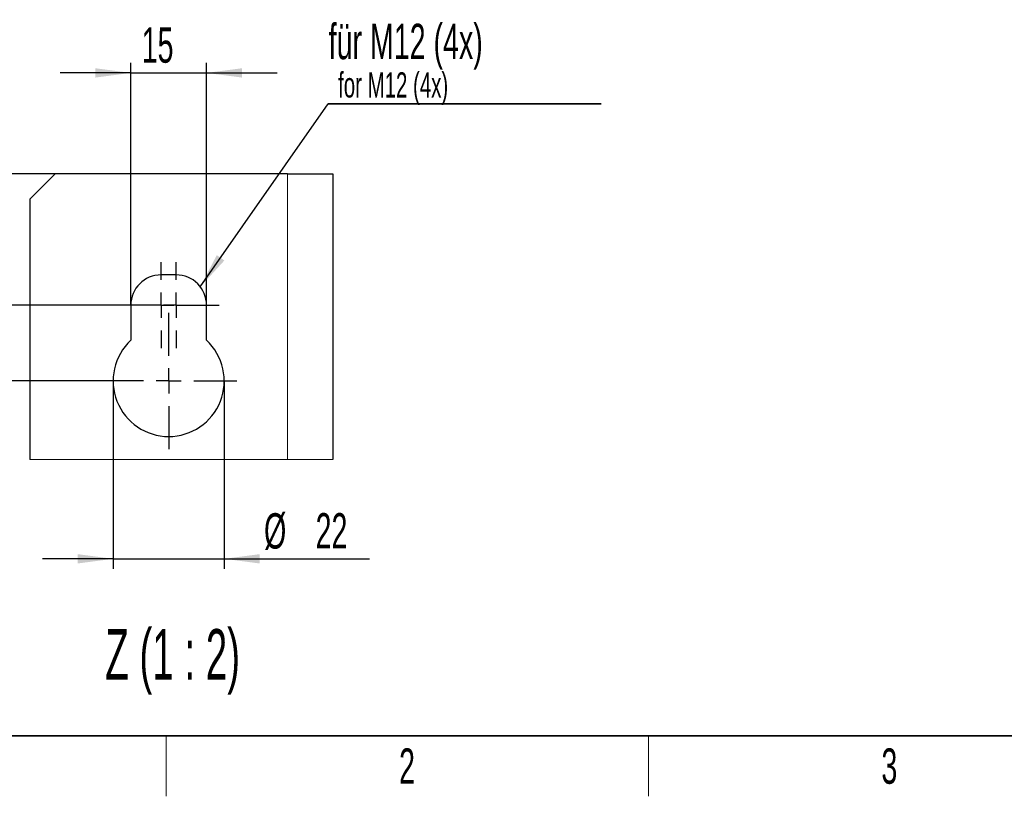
# Model space of a CAD drawing. Header units: millimetres. Extents: x 5 to 418, y 2 to 292.
# Tile 2 of 93: x 59 to 157, y 6 to 83. Entities that reach past the tile are written whole.
import ezdxf

# ---------------------------------------------------------------- set-up
doc = ezdxf.new("R2010")
doc.units = ezdxf.units.MM
doc.layers.add('SLD-0', color=7, linetype='Continuous')
doc.styles.add('SLDTEXTSTYLE0', font='TXT', dxfattribs={"width": 0.605})
doc.styles.add('SLDTEXTSTYLE2', font='TXT', dxfattribs={"width": 0.57})
doc.dimstyles.new('SLDDIMSTYLE4', dxfattribs={"dimtxt": 3.5, "dimasz": 3.5, "dimexe": 0, "dimexo": 0.0625, "dimgap": 0.875, "dimtad": 1, "dimlfac": 2, "dimrnd": 1e-09, "dimzin": 12, "dimdsep": 46, "dimtxsty": 'SLDTEXTSTYLE0', "dimsah": 1, "dimcen": 0.09, "dimadec": 0, "dimazin": 3, "dimtfac": 1, "dimtmove": 0, "dimatfit": 0, "dimfxl": 1, "dimfrac": 2, "dimtolj": 1, "dimtzin": 12, "dimarcsym": 0})

# ---------------------------------------------------------------- blocks, each defined once
blk = doc.blocks.new('_D_7')
at = {"layer": 'SLD-0', "color": 7}
for p, q in [((68.508, 47.126), (68.508, 28.515)), ((79.508, 47.126), (79.508, 28.515)), ((68.508, 29.515), (61.508, 29.515)), ((68.508, 29.515), (79.508, 29.515)), ((79.508, 29.515), (93.898, 29.515))]:
    blk.add_line(p, q, dxfattribs=at)
for points in [[(68.508, 29.515), (65.008, 29.975), (65.008, 29.055)], [(79.508, 29.515), (83.008, 29.055), (83.008, 29.975)]]:
    blk.add_solid(points, dxfattribs=at)
at = {"layer": 'SLD-0', "color": 7, "char_height": 3.5, "attachment_point": 1, "style": 'SLDTEXTSTYLE0'}
for s, insert in [('%%c', (83.448, 34.027)), ('22', (88.551, 34.037))]:
    blk.add_mtext(s, dxfattribs=dict(at, insert=insert))
blk = doc.blocks.new('_D_8')
at = {"layer": 'SLD-0', "color": 7}
for p, q in [((70.258, 54.626), (70.258, 78.626)), ((77.758, 54.626), (77.758, 78.626)), ((70.258, 77.626), (63.258, 77.626)), ((70.258, 77.626), (77.758, 77.626)), ((77.758, 77.626), (84.758, 77.626))]:
    blk.add_line(p, q, dxfattribs=at)
for points in [[(70.258, 77.626), (66.758, 78.086), (66.758, 77.166)], [(77.758, 77.626), (81.258, 77.166), (81.258, 78.086)]]:
    blk.add_solid(points, dxfattribs=at)
at = {"layer": 'SLD-0', "color": 7, "insert": (71.334, 82.138), "char_height": 3.5, "attachment_point": 1, "style": 'SLDTEXTSTYLE0'}
blk.add_mtext('15', dxfattribs=at)
blk = doc.blocks.new('_D_9')
at = {"layer": 'SLD-0', "color": 7}
for p, q in [((51.138, 54.626), (51.138, 61.626)), ((69.008, 54.626), (50.138, 54.626)), ((51.138, 54.626), (51.138, 47.126)), ((67.258, 47.126), (50.138, 47.126)), ((51.138, 47.126), (51.138, 40.126))]:
    blk.add_line(p, q, dxfattribs=at)
for points in [[(51.138, 54.626), (51.598, 58.126), (50.678, 58.126)], [(51.138, 47.126), (50.678, 43.626), (51.598, 43.626)]]:
    blk.add_solid(points, dxfattribs=at)
at = {"layer": 'SLD-0', "color": 7, "insert": (46.626, 48.202), "char_height": 3.5, "attachment_point": 1, "rotation": 90, "style": 'SLDTEXTSTYLE0'}
blk.add_mtext('15', dxfattribs=at)
blk = doc.blocks.new('_D_10')
at = {"layer": 'SLD-0', "color": 7}
for p, q in [((40.935, 67.626), (40.935, 74.626)), ((62.758, 67.626), (39.935, 67.626)), ((40.935, 67.626), (40.935, 54.626)), ((69.008, 54.626), (39.935, 54.626)), ((40.935, 54.626), (40.935, 47.626))]:
    blk.add_line(p, q, dxfattribs=at)
for centre, start, end in [((38.249, 58.428), 63.43495, 116.56505), ((38.249, 63.824), 243.43495, 296.56505)]:
    blk.add_arc(centre, 6.006, start, end, dxfattribs=at)
for points in [[(40.935, 67.626), (41.395, 71.126), (40.475, 71.126)], [(40.935, 54.626), (40.475, 51.126), (41.395, 51.126)]]:
    blk.add_solid(points, dxfattribs=at)
at = {"layer": 'SLD-0', "color": 7, "insert": (36.423, 58.452), "char_height": 3.5, "attachment_point": 1, "rotation": 90, "style": 'SLDTEXTSTYLE0'}
blk.add_mtext('26', dxfattribs=at)
blk = doc.blocks.new('SW_NOTE_0')
at = {"layer": 'SLD-0', "color": 0}
for p, q in [((-0.044, -3.428), (26.967, -3.428)), ((26.967, -3.428), (-0.044, -3.428)), ((-0.044, -3.428), (26.967, -3.428)), ((26.967, -3.428), (-0.044, -3.428)), ((-0.044, -3.428), (26.967, -3.428)), ((26.967, -3.428), (-0.044, -3.428))]:
    blk.add_line(p, q, dxfattribs=at)
at = {"layer": 'SLD-0', "color": 0, "attachment_point": 1, "style": 'SLDTEXTSTYLE0'}
for s, insert, char_height in [('für M12 (4x)', (0, 4.512), 3.5), ('for M12 (4x)', (0.938, -0.287), 2.5)]:
    blk.add_mtext(s, dxfattribs=dict(at, insert=insert, char_height=char_height))
blk = doc.blocks.new('SW_CENTERMARKSYMBOL_10')
at = {"layer": 'SLD-0', "color": 0}
for p, q in [((0, 2.5), (0, 4.25)), ((0, 0), (0, 1.25)), ((-2.5, 0), (-4.25, 0)), ((0, 0), (-1.25, 0)), ((0, 0), (0, -1.25)), ((0, 0), (1.25, 0)), ((2.5, 0), (4.25, 0)), ((0, -2.5), (0, -4.25))]:
    blk.add_line(p, q, dxfattribs=at)
blk = doc.blocks.new('SW_CENTERMARKSYMBOL_11')
at = {"layer": 'SLD-0', "color": 0}
for p, q in [((0, 2.5), (0, 4.25)), ((0, 0), (0, 1.25)), ((-2.5, 0), (-4.25, 0)), ((0, 0), (-1.25, 0)), ((0, 0), (0, -1.25)), ((0, 0), (1.25, 0)), ((2.5, 0), (4.25, 0)), ((0, -2.5), (0, -4.25))]:
    blk.add_line(p, q, dxfattribs=at)
blk = doc.blocks.new('SW_CENTERMARKSYMBOL_12')
at = {"layer": 'SLD-0', "color": 0}
for p, q in [((0, 2.5), (0, 6.75)), ((0, 0), (0, 1.25)), ((-2.5, 0), (-6.75, 0)), ((0, 0), (-1.25, 0)), ((0, 0), (0, -1.25)), ((0, 0), (1.25, 0)), ((2.5, 0), (6.75, 0)), ((0, -2.5), (0, -6.75))]:
    blk.add_line(p, q, dxfattribs=at)

msp = doc.modelspace()

# ---------------------------------------------------------------- linework, layer by layer
at = {"color": 7, "linetype": 'Continuous', "lineweight": 25}
for p, q in [((62.7576, 67.6261), (60.2576, 65.1261)), ((85.7576, 67.6261), (62.7576, 67.6261)), ((85.7576, 67.6261), (90.2576, 67.6261)), ((90.2576, 67.6261), (90.2576, 39.3349)), ((60.2576, 65.1261), (60.2576, 39.3349)), ((74.7576, 57.6261), (73.2576, 57.6261)), ((70.2576, 54.6261), (70.2576, 51.1495)), ((77.7576, 51.1495), (77.7576, 54.6261))]:
    msp.add_line(p, q, dxfattribs=at)
at = {"color": 7, "linetype": 'Continuous', "lineweight": 18}
for p, q in [((85.7576, 67.6261), (85.7576, 39.3349)), ((60.2576, 39.3349), (90.2576, 39.3349))]:
    msp.add_line(p, q, dxfattribs=at)
at = {"color": 7, "linetype": 'Continuous', "lineweight": 25}
for centre, radius, start, end in [((73.2576, 54.6261), 3, 89.999939, 179.999777), ((74.7577, 54.6261), 3, 359.99998, 90.000162), ((74.0076, 47.1261), 5.5, 132.985857, 47.014143)]:
    msp.add_arc(centre, radius, start, end, dxfattribs=at)
at = {"layer": 'SLD-0'}
msp.add_line((77.1393, 56.4503), (89.7959, 74.5498), dxfattribs=at)
at = {"layer": 'SLD-0', "lineweight": 35}
msp.add_line((26, 12), (408, 12), dxfattribs=at)
at = {"layer": 'SLD-0', "lineweight": 18}
for p, q in [((73.75, 6), (73.75, 12)), ((121.5, 6), (121.5, 12))]:
    msp.add_line(p, q, dxfattribs=at)
at = {"layer": 'SLD-0'}
msp.add_solid([(77.1393, 56.4503), (79.522, 59.0549), (78.7681, 59.5822)], dxfattribs=at)

# ---------------------------------------------------------------- block references
msp.add_blockref('SW_NOTE_0', (89.8401, 77.9782), dxfattribs=at)
at = {"layer": 'SLD-0', "color": 7}
for name, p in [('SW_CENTERMARKSYMBOL_11', (73.2576, 54.6261)), ('SW_CENTERMARKSYMBOL_10', (74.7576, 54.6261)), ('SW_CENTERMARKSYMBOL_12', (74.0076, 47.1261))]:
    msp.add_blockref(name, p, dxfattribs=at)

# ---------------------------------------------------------------- texts
at = {"layer": 'SLD-0', "attachment_point": 2}
for s, insert, char_height, style in [('Z (1 : 2)', (74.3987, 22.5554), 5, 'SLDTEXTSTYLE2'), ('2', (97.6027, 10.743), 3.5, 'SLDTEXTSTYLE0'), ('3', (145.3527, 10.743), 3.5, 'SLDTEXTSTYLE0')]:
    msp.add_mtext(s, dxfattribs=dict(at, insert=insert, char_height=char_height, style=style))

# ---------------------------------------------------------------- dimensions: what is measured, and where the dimension line sits
at = {"layer": 'SLD-0', "color": 7}
dim = msp.add_linear_dim(base=(77.7576, 77.6261), p1=(70.2576, 54.6261), p2=(77.7576, 54.6261), dimstyle='SLDDIMSTYLE4', dxfattribs=at)
dim.commit()
dim.dimension.update_dxf_attribs({"geometry": '_D_8', "text_midpoint": (74.0076, 77.6261), "dimtype": 160})
dim = msp.add_linear_dim(base=(40.9348, 54.6261), p1=(62.7576, 67.6261), p2=(69.0076, 54.6261), angle=90, text='(<>)', dimstyle='SLDDIMSTYLE4', dxfattribs=at)
dim.commit()
dim.dimension.update_dxf_attribs({"geometry": '_D_10', "text_midpoint": (40.9348, 61.1261), "dimtype": 160})
dim = msp.add_linear_dim(base=(51.1379, 47.1261), p1=(69.0076, 54.6261), p2=(67.2576, 47.1261), angle=90, dimstyle='SLDDIMSTYLE4', dxfattribs=at)
dim.commit()
dim.dimension.update_dxf_attribs({"geometry": '_D_9', "text_midpoint": (51.1379, 50.8761), "dimtype": 160})
dim = msp.add_linear_dim(base=(79.5076, 29.5151), p1=(68.5076, 47.1261), p2=(79.5076, 47.1261), text='%%c<>', dimstyle='SLDDIMSTYLE4', dxfattribs=at)
dim.commit()
dim.dimension.update_dxf_attribs({"geometry": '_D_7', "text_midpoint": (88.6734, 29.5151), "dimtype": 160})

doc.saveas('drawing.dxf')
